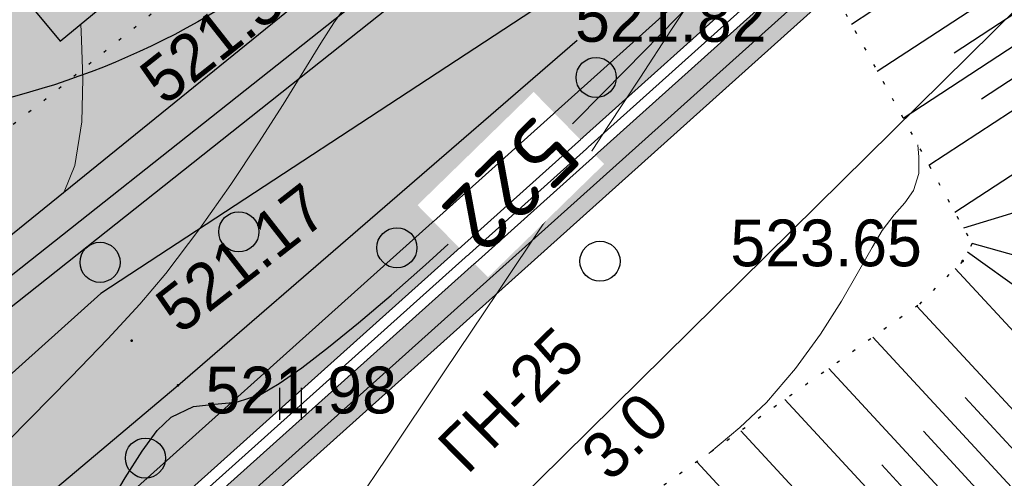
# Model space of a CAD drawing. Header units: millimetres. Extents: x 767170 to 66149698, y -983507 to 2493658.
# Tile 85 of 226: x 1978708 to 1997110, y -693667 to -685088. Entities that reach past the tile are written whole.
import ezdxf

# ---------------------------------------------------------------- set-up
doc = ezdxf.new("R2010")
doc.units = ezdxf.units.MM
doc.linetypes.add('Контура низ откосов  Штриховая 0.1-0.5 - - - - - - -', pattern=[0.6, 0.1, -0.5])
for name, color, linetype in [('(004) Точки рельефа', 7, 'Continuous'), ('(013) Газ', 30, 'ИК_Газопровод -------г--------'), ('(014) Водопровод', 5, 'ИК_Водопровод -------в--------'), ('(031) Горизонтали', 42, 'Continuous'), ('(035) Откосы', 7, 'Continuous'), ('(036) Растительность', 7, 'Continuous'), ('(038) Деревья', 7, 'Continuous'), ('(039) Земля', 7, 'Continuous'), ('(040) Ограда', 7, 'Continuous'), ('C-TOPO-MAJR', 9, 'Continuous'), ('GLUXOY OG', 7, 'Continuous')]:
    doc.layers.add(name, color=color, linetype=linetype)
doc.layers.add('(032) Горизонтали утолщенные', color=32, linetype='Continuous', lineweight=30)
doc.styles.add('BM-431', font='txt')
doc.styles.add('D-431', font='txt')
doc.styles.get("Standard").update_dxf_attribs({"font": 'isocpeui.ttf'})
doc.styles.add('СПДС', font='isocpeur.ttf')
doc.linetypes.add('GAZ_VOZDUSH', pattern='A,1,-2,["~",Standard,S=3,R=0,X=-1.5,Y=-1.5],-1,10', length=14)
doc.linetypes.add('ИК_Водопровод -------в--------', pattern='A,9,-0.6,["В",Standard,S=1.199999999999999,R=0,X=0,Y=-0.6],-1.199999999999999', length=10.8)
doc.linetypes.add('ИК_Газопровод -------г--------', pattern='A,9,-0.6,["Г",Standard,S=1.199999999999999,R=0,X=0,Y=-0.6],-1.199999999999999', length=10.8)
doc.linetypes.add('ОГРАДА_БЕТ', pattern='A,4,["|",Standard,S=0.8,R=0,X=0,Y=-0.8],4', length=8)
doc.linetypes.add('ОГРАДА_ГЛИН', pattern='A,4,["|",Standard,S=0.8,R=0,X=0,Y=-0.8],0.5,["|",Standard,S=0.8,R=0,X=0,Y=-0.8],3.5', length=8)
doc.linetypes.add('ОТКОСЫ_НЕУКР', pattern='A,0.5,["|",Standard,S=1.199999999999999,R=0,X=0,Y=-1.199999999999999],1,["|",Standard,S=0.5,R=0,X=0,Y=-0.5],0.5', length=2)
doc.linetypes.add('ОТКОСЫ_НЕУКР1', pattern='A,0.5,["|",Standard,S=-1.199999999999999,R=0,X=0,Y=1.199999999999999],1,["|",Standard,S=-0.5,R=0,X=0,Y=0.5],0.5', length=2)

# ---------------------------------------------------------------- blocks, each defined once
blk = doc.blocks.new('d')
at = {"layer": '(038) Деревья'}
blk.add_ellipse((0, 0), major_axis=(0.2651650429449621, 0.2651650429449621), ratio=0.9999999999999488, start_param=5.497787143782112, end_param=11.7809724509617, dxfattribs=at)
blk = doc.blocks.new('I04010')
for p, q in [((-0.4122729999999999, 0.0071460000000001), (-0.4122729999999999, 1.207145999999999)), ((0.3877269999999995, 1.207145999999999), (0.3877269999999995, 0.0071460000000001))]:
    blk.add_line(p, q)
blk = doc.blocks.new('A$C05d28b1e')
at = {"layer": '(004) Точки рельефа', "color": 7, "linetype": 'ByBlock', "lineweight": -2}
for p in [(-58665, -48096), (-57800, -48932), (-36416, -92038)]:
    blk.add_point(p, dxfattribs=at)
at = {"layer": '(013) Газ', "linetype": 'GAZ_VOZDUSH', "ltscale": 600, "flags": 128}
blk.add_lwpolyline([(-29500.59802335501, -81599.45846682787), (-34885, -86796), (-57126.00000000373, -108761), (-84722.46869752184, -135134.1412932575), (-87948.73982939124, -138481.8216035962), (-84910.88382545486, -141883.0840003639), (-86034.27146946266, -142931.4052785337)], dxfattribs=at)
at = {"layer": '(031) Горизонтали', "color": 42, "linetype": 'Continuous', "lineweight": 0, "ltscale": 600}
for points in [[(-59927.16689794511, -45308.79848882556), (-59728.02842149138, -44817.51537834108), (-59595.69599425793, -43999.41422735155), (-59575.34643535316, -43193.72972875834), (-59604.60230800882, -42474.35564120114), (-59613.68534913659, -42166.23842388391)], [(-54681.43406156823, -95823.72770017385), (-53853.28965209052, -94990.38150635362), (-53083.60689205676, -94212.09643895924), (-52390.83619591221, -93495.14013378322), (-51793.42797809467, -92845.78022676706), (-51309.83265306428, -92270.28435374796), (-50675.11641924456, -91428.9599275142), (-50095.42957863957, -90606.39474526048), (-49574.92514590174, -89825.60620088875), (-49117.75613568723, -89109.61168843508), (-48728.07556265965, -88481.4286019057), (-48410.03644144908, -87964.07433523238), (-48167.79178674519, -87580.56628243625), (-47900.89188570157, -87210.10390855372)], [(-52552.28781868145, -103706.1540211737), (-52539.4777947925, -103694.8989280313), (-52372.71006394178, -103448.9430992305), (-51920.77375584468, -102777.8418105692), (-51235.1589352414, -101758.1397039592), (-50367.35566688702, -100466.3814213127), (-49368.85401551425, -98979.11160461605), (-48291.14404587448, -97372.87489576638), (-47185.71582270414, -95724.21593673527), (-46104.05941076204, -94109.67936939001), (-45097.66487476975, -92605.80983570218), (-44218.02227949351, -91289.15197762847), (-43516.62168966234, -90236.25043703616), (-43044.95317003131, -89523.64985591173), (-42450.89548689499, -88618.55085767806), (-41855.47029199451, -87708.8808157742), (-41292.08384331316, -86844.55616696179), (-40794.14239884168, -86075.49334806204), (-40395.05221657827, -85451.60879582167), (-40128.21955452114, -85022.8189470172), (-40027.05067063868, -84839.04023845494), (-40029.37506957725, -84811.69206358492)], [(-41162.63317169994, -95637.80018402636), (-40577.5012257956, -95150.70967195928), (-40079.29402756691, -94686.4762634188), (-39539.78501789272, -94047.7965259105), (-39075.14196839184, -93402.13682343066), (-38683.20913812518, -92785.34890924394), (-38361.83078615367, -92233.28453664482), (-38108.85117152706, -91781.79545892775), (-37922.1145533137, -91466.73342940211), (-37696.29532778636, -91173.73466192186), (-37494.2909264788, -90949.05402350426), (-37334.77961083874, -90717.12436553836), (-37236.43964232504, -90402.37853950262), (-37232.40149699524, -90092.98129475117), (-37254.60606348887, -89864.61104236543)]]:
    blk.add_lwpolyline(points, dxfattribs=at)
at = {"layer": '(032) Горизонтали утолщенные', "color": 32, "linetype": 'Continuous', "lineweight": 30, "ltscale": 600}
blk.add_lwpolyline([(-50429.38778353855, -44038.11197300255), (-50359.91799362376, -43968.9952776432), (-49430.05950601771, -43029.24939632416), (-48466.9814453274, -42041.38051977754), (-47514.56304927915, -41048.58618453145), (-46616.68355561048, -40094.06392711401), (-45817.22220204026, -39221.01128402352), (-45160.05822630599, -38472.6257917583), (-44689.07086614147, -37892.10498687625), (-44230.95059936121, -37231.97187063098), (-43872.09260012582, -36622.08237230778), (-43578.86832807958, -36051.67577143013), (-43317.64924288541, -35509.99134761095), (-43054.80680419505, -34986.26838044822), (-42756.71247165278, -34469.74614951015), (-42389.73770491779, -33949.66393442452), (-41882.80040735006, -33360.20252032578)], dxfattribs=at)
at = {"layer": '(035) Откосы', "ltscale": 600}
for p, q in [((-38495.59534701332, -87604.74065695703), (-36202.44827957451, -86105.84755973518)), ((-38012.90658740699, -88483.72812902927), (-35655.40283884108, -86942.76891817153)), ((-36576.72116303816, -88142.22573120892), (-35381.88011846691, -87361.2295974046)), ((-37530.21782781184, -89362.71560108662), (-35108.35739809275, -87779.69027660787)), ((-36061.85406287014, -89000.18014648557), (-34834.83467772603, -88198.15095584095)), ((-37047.52906819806, -90241.70307317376), (-34561.31195735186, -88616.61163505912)), ((-36564.84030859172, -91120.6905452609), (-34014.26651661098, -89453.53299349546)), ((-36556.84573631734, -92177.8180308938), (-33960.23908242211, -94990.65962912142)), ((-37269.46462346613, -92879.90608026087), (-34694.91295840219, -95668.85603900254)), ((-38092.18959673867, -93462.71885210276), (-35429.58683439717, -96347.05244888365)), ((-38914.9145700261, -94045.53162394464), (-36164.26071039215, -97025.24885877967)), ((-39737.63954330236, -94628.34439577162), (-36898.93458637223, -97703.44526866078)), ((-36371.5385032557, -94589.63335508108), (-35062.24989640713, -96007.9542439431)), ((-40560.36451658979, -95211.15716762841), (-37633.60846236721, -98381.6416785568)), ((-37150.23792788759, -95220.13794593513), (-35796.92377239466, -96686.15065383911)), ((-41383.08948986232, -95793.96993945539), (-38368.28233834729, -99059.83808842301)), ((-37928.93735252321, -95850.64253678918), (-36531.59764838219, -97364.34706372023))]:
    blk.add_line(p, q, dxfattribs=at)
at = {"layer": '(035) Откосы', "linetype": 'ОТКОСЫ_НЕУКР1', "ltscale": 600}
blk.add_lwpolyline([(-59674.00000000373, -40710), (-60743.70841080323, -41590.76817399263), (-60004.75782648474, -42488.2366322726), (-58935.04941568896, -41607.46845826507)], close=True, dxfattribs=at)
at = {"layer": '(035) Откосы', "linetype": 'Контура низ откосов  Штриховая 0.1-0.5 - - - - - - -', "ltscale": 600}
blk.add_lwpolyline([(-58042.99999999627, -62121), (-51597, -72270), (-40161, -84572), (-36241.19018218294, -91710.0649625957), (-36416.00000000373, -92038), (-37250.71365588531, -92866.6230224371), (-52689.00000000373, -103803), (-66190.00000000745, -113316), (-74159.49877478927, -122490.4107803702), (-84578.99999998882, -134080)], dxfattribs=at)
at = {"layer": '(035) Откосы', "ltscale": 600}
for points in [[(-33336.81382619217, -90489.96357807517), (-36400.68301873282, -91419.62479297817)], [(-31971.59558589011, -92904.77204087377), (-36241.19018218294, -91710.0649625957)], [(-33091.7176778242, -94188.90511225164), (-36328.59509109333, -91874.03248129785)]]:
    blk.add_lwpolyline(points, dxfattribs=at)
at = {"layer": '(039) Земля', "linetype": 'Контура низ откосов  Штриховая 0.1-0.5 - - - - - - -', "ltscale": 600, "flags": 128}
blk.add_lwpolyline([(-69513, -96381), (-68981.81956713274, -98258.55070593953), (-67869.30369656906, -99049.00846792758), (-67044, -99442), (-53679.12692038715, -89103.69582912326), (-51092.99368189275, -87023.32263875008), (-50637.00000000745, -86644), (-50305.89002047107, -85303.59878329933), (-50975.05404378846, -83966.72594687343), (-52820.32628660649, -82791.89617137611), (-54266.00000001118, -82457), (-69297.23414435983, -95727.97853076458), (-69513, -96381)], dxfattribs=at)
at = {"layer": '(036) Растительность', "linetype": 'Continuous', "xscale": 500, "yscale": 500, "zscale": 500}
blk.add_blockref('I04010', (-48970.45451714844, -95012.4103525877), dxfattribs=at)
at = {"layer": '(038) Деревья', "linetype": 'Continuous', "xscale": 1000, "yscale": 1000, "zscale": 1000}
for p in [(-49984.83108058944, -43170.94514085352), (-53709.26076674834, -46356.58571207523), (-59256.25532712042, -46628.45688262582), (-58408.79966915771, -50290.25068807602), (-49944.81449024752, -91490.84330138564), (-43194.2680025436, -92041.3110140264)]:
    blk.add_blockref('d', p, dxfattribs=at)
at = {"layer": '(004) Точки рельефа', "linetype": 'ByBlock', "char_height": 875, "attachment_point": 4, "style": 'D-431'}
for s, insert, rotation in [('521.33', (-58317.68076366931, -43376.14763826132), 38.21413512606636), ('521.17', (-58023.38062652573, -47651.6057292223), 37.931849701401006)]:
    blk.add_mtext(s, dxfattribs=dict(at, insert=insert, rotation=rotation))
for s, insert in [('521.82', (-50378.5285499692, -42071.29929843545)), ('521.98', (-57287.57498924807, -49022.88919711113)), ('523.65', (-40757.30806797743, -91704.47613787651))]:
    blk.add_mtext(s, dxfattribs=dict(at, insert=insert))
at = {"layer": '(013) Газ', "color": 0, "linetype": 'Continuous', "style": 'BM-431'}
for s, p in [('ГН-25', (-45678.37323321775, -96050.85304056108)), ('3.0', (-42999.60452606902, -96191.92646823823))]:
    blk.add_text(s, height=875, rotation=44.64227865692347, dxfattribs=at).set_placement(p)
at = {"layer": 'C-TOPO-MAJR', "color": 32, "linetype": 'Continuous', "lineweight": 30, "insert": (-51578.5684845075, -45174.37426793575), "char_height": 1250, "width": 2398.75, "attachment_point": 5, "rotation": 224.29163705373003, "style": 'СПДС', "bg_fill": 3, "box_fill_scale": 1.254, "bg_fill_color": 256, "bg_fill_true_color": 13158600, "bg_fill_transparency": 0}
blk.add_mtext('522', dxfattribs=at)
at = {"layer": '(014) Водопровод', "linetype": 'GAZ_VOZDUSH', "ltscale": 600, "flags": 128}
blk.add_lwpolyline([(-44342.00000001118, -33518), (-44198.55105102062, -33721.14710886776), (-51302.00000000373, -39257), (-66134.83642853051, -51011.38675947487), (-83417.11902368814, -65658.61459176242), (-90348.00000000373, -74918.0000000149)], dxfattribs=at)
at = {"layer": '(032) Горизонтали утолщенные', "color": 32, "linetype": 'Continuous', "lineweight": 30, "ltscale": 600}
blk.add_lwpolyline([(-59132.77684954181, -51239.734124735), (-58785.42662390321, -50658.42123931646), (-58472.17580740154, -50161.81481255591), (-58187.41932041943, -49774.70065654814), (-57925.55208333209, -49521.86458334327), (-57508.99776865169, -49328.00376753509), (-57116.10601517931, -49279.87542837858), (-56707.50600571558, -49246.12648241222), (-56243.82692307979, -49095.40384615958), (-55907.53087179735, -48897.19733722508), (-55483.76648296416, -48600.0453646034), (-54985.63273271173, -48216.4455294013), (-54426.22859719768, -47758.89543274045), (-53818.65305256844, -47239.89267574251), (-53176.00507497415, -46671.93485954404), (-52751.71019010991, -46286.07563813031)], dxfattribs=at)
at = {"layer": '(035) Откосы', "linetype": 'ОТКОСЫ_НЕУКР', "ltscale": 600}
blk.add_lwpolyline([(-43467.00000001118, -33713), (-50228.00000000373, -38972), (-65716.00000000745, -51272), (-69386.21470594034, -54487.15433369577), (-82461.00000000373, -65521), (-92351.42471433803, -78828.56678311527), (-94563, -77018), (-83792.00000000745, -65233), (-70933.48437582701, -54335.59891963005), (-66614.64291024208, -50728.94526900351), (-55307.99999999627, -41565), (-45031.00000000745, -33845), (-46803.63979083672, -31485.23068259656)], dxfattribs=at)
at = {"layer": '(035) Откосы', "linetype": 'ОТКОСЫ_НЕУКР1', "ltscale": 600}
for points in [[(-50985.5074625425, -41801.82587471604), (-59239.78057590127, -47211.08397302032), (-69358.78057590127, -56302.08397302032), (-77750.78057590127, -66219.08397302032), (-85575.12207708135, -75948.2006714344), (-91244.7372597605, -81100.04336887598), (-97320, -87907)], [(-96304.00000000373, -89290), (-90266.00000001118, -82549), (-83981.00000000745, -77658), (-77327.00000000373, -68971), (-66727.00000000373, -56448), (-57800.00000000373, -48932), (-50342.33766986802, -42473.98073183)]]:
    blk.add_lwpolyline(points, dxfattribs=at)
at = {"layer": '(040) Ограда', "linetype": 'ОГРАДА_БЕТ', "ltscale": 600, "flags": 128}
blk.add_lwpolyline([(-33190.00000000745, -84908), (-58508.99999999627, -52263), (-37656.00000000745, -33532), (-37388.70358153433, -33829.57793040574), (-37091.12565111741, -33562.28151193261)], dxfattribs=at)
at = {"layer": '(040) Ограда', "ltscale": 600, "flags": 128}
blk.add_lwpolyline([(-32873.92365827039, -84662.8556625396), (-57964.86143140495, -52311.90722049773), (-37686.28151194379, -34096.87434887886), (-37418.98509347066, -34394.4522792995), (-36823.82923263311, -33859.85944232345)], dxfattribs=at)

msp = doc.modelspace()

# ---------------------------------------------------------------- hatches: boundary and pattern name
at = {"true_color": 0x7abf6e, "transparency": 33554687}
h = msp.add_hatch(color=83, dxfattribs=at)
h.dxf.hatch_style = 1
edge = h.paths.add_edge_path()
edge.add_line((1979461.352329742, -695126.8030744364), (2000332.408228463, -676379.5845428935))
edge.add_line((2000332.408228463, -676379.5845428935), (1998976.02385292, -674541.5968675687))
edge.add_line((1998976.02385292, -674541.5968675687), (1999207.491162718, -669492.4083698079))
edge.add_line((1999207.491162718, -669492.4083698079), (2029831.790409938, -649231.0127119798))
edge.add_line((2029831.790409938, -649231.0127119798), (1976496.635326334, -554191.7809679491))
edge.add_line((1976496.635326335, -554191.7809679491), (1973801.79061632, -555784.8497112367))
edge.add_line((1973801.79061632, -555784.8497112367), (1969618.348484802, -558188.3022537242))
edge.add_arc((1971112.814691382, -560789.565554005), 2999.999999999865, 119.87803724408, 209.8780372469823)
edge.add_line((1968511.551391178, -562284.0317607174), (1997442.134665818, -612640.5163622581))
edge.add_line((1997442.134665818, -612640.5163622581), (2006313.636806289, -628082.2258076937))
edge.add_arc((2000244.022438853, -631569.3136228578), 7000.000000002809, -55.27001746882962, 29.87803724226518, ccw=False)
edge.add_line((2004231.990117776, -637322.2358187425), (1993199.096923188, -643959.5764724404))
edge.add_arc((1994742.579727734, -646532.0579265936), 2999.999999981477, 120.9636571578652, 139.5660050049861)
edge.add_line((1992459.11884363, -644586.3430475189), (1997137.721166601, -652279.751567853))
edge.add_arc((2005256.480728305, -650559.138718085), 8299.08220224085, 65.85924340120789, 191.9656760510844, ccw=False)
edge.add_line((2008650.636791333, -642985.8653162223), (2015591.563777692, -638766.4991443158))
edge.add_line((2015591.563777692, -638766.4991443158), (2018188.807173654, -643039.0073938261))
edge.add_line((2018188.807173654, -643039.0073938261), (2011352.793974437, -647194.5968273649))
edge.add_line((2011352.793974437, -647194.5968273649), (2010784.81290649, -647539.8706083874))
edge.add_arc((2005256.480728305, -650559.1387180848), 6299.082202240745, 28.64091694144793, 117.7969687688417)
edge.add_arc((2003248.263417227, -646757.9261408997), 2000.000000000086, 0, 117.6874332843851, ccw=False)
edge.add_arc((2003248.263417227, -646757.9261408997), 2000, -180, 0, ccw=False)
edge.add_arc((2003248.263417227, -646757.9261408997), 2000, 118.0084193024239, 180, ccw=False)
edge.add_arc((2005256.480728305, -650559.1387180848), 6299.082202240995, 117.8988838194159, 214.6253334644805)
edge.add_line((2000073.059118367, -654138.3253581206), (2003035.258136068, -655760.9845225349))
edge.add_line((2003035.258136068, -655760.9845225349), (2003130.280347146, -659991.9684290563))
edge.add_line((2003130.280347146, -659991.9684290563), (2001711.30159525, -660854.2655336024))
edge.add_arc((1992830.941156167, -661560.1960907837), 8908.374682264, -114.38283690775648, 4.545081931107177, ccw=False)
edge.add_arc((1974886.595273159, -672468.9294485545), 14537.87953983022, -112.5519669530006, 11.084171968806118, ccw=False)
edge.add_arc((1961427.826214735, -684758.8210271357), 7964.657947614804, 229.5899736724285, 351.7977061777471, ccw=False)
edge.add_line((1956264.711575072, -690823.3097475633), (1953555.39184691, -692469.7322565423))
edge.add_line((1953555.39184691, -692469.7322565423), (1949843.74119532, -690436.5319519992))
edge.add_line((1949843.74119532, -690436.5319519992), (1949748.718984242, -686205.5480454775))
edge.add_line((1949748.718984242, -686205.5480454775), (1950702.452622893, -685625.9750574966))
edge.add_line((1950702.452622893, -685625.9750574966), (1944366.039211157, -675204.5059914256))
edge.add_line((1944366.039211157, -675204.5059914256), (1931211.680420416, -682279.6324993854))
edge.add_line((1931211.680420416, -682279.6324993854), (1926439.655192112, -700644.5563773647))
edge.add_line((1926439.655192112, -700644.5563773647), (1942510.694279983, -740067.5035223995))
edge.add_line((1942510.694279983, -740067.5035223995), (1948566.779114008, -735094.0914885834))
edge.add_arc((1946662.841808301, -732775.6819613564), 2999.999999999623, 309.3937167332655, 399.393716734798)
edge.add_line((1948981.251335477, -730871.7446555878), (1947077.31402976, -728553.3351284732))
edge.add_line((1947077.31402976, -728553.3351284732), (1977216.63745039, -703802.1505087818))
edge.add_line((1977216.63745039, -703802.1505087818), (1994990.747519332, -725445.5449609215))
edge.add_line((1994990.747519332, -725445.5449609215), (1997521.463718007, -728536.4347034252))
edge.add_line((1997521.463718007, -728536.4347034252), (1994425.797276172, -731077.8315849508))
edge.add_line((1994425.797276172, -731077.8315849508), (1991887.717470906, -727986.2056618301))
edge.add_line((1991887.717470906, -727986.2056618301), (1991893.53149465, -727981.4453271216))
edge.add_line((1991893.53149465, -727981.4453271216), (1990627.811917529, -726439.6768421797))
edge.add_line((1990627.811917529, -726439.6768421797), (1952735.430558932, -757551.1295044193))
edge.add_line((1952735.430558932, -757551.1295044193), (1962245.486535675, -770618.2263063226))
edge.add_line((1962245.486535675, -770618.2263063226), (1960981.718954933, -771703.6678364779))
edge.add_line((1960981.718954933, -771703.6678364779), (1963852.336794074, -775045.8964697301))
edge.add_line((1963852.336794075, -775045.8964697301), (2010428.66500042, -735054.4432709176))
edge.add_line((2010428.66500042, -735054.4432709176), (1979461.352329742, -695126.8030744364))
at = {"true_color": 0x6a644e}
h = msp.add_hatch(dxfattribs=at)
h.set_pattern_fill('AR-HBONE', color=251, scale=3)
h.set_pattern_definition([(45, (6718.670253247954, 844282.6380178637), (0, 431.0522938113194), [914.4000000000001, -304.8]), (135, (6934.196253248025, 844498.1640178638), (4.263256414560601e-14, 431.0522938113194), [914.4000000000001, -304.8])])
edge = h.paths.add_edge_path()
edge.add_arc((2003245.994254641, -646759.7973059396), 2000, -180, 0, ccw=False)
edge.add_arc((2003245.994254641, -646759.7973059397), 2000, 118.00841930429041, 179.9999999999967, ccw=False)
edge.add_arc((2005254.211565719, -650561.0098831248), 6299.082202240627, 117.8988838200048, 214.625333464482)
edge.add_line((2000070.789955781, -654140.1965231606), (2003032.988973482, -655762.8556875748))
edge.add_line((2003032.988973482, -655762.8556875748), (2003128.01118456, -659993.8395940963))
edge.add_line((2003128.01118456, -659993.8395940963), (2001709.032432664, -660856.1366986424))
edge.add_arc((1992828.671993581, -661562.0672558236), 8908.374682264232, -114.38283690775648, 4.54508193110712, ccw=False)
edge.add_arc((1974884.326110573, -672470.8006135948), 14537.87953983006, -112.55196695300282, 11.084171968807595, ccw=False)
edge.add_arc((1961425.557052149, -684760.6921921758), 7964.657947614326, 229.589973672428, 351.79770617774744, ccw=False)
edge.add_line((1956262.442412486, -690825.1809126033), (1953553.122684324, -692471.6034215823))
edge.add_line((1953553.122684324, -692471.6034215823), (1949841.472032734, -690438.4031170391))
edge.add_line((1949841.472032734, -690438.4031170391), (1949746.449821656, -686207.4192105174))
edge.add_line((1949746.449821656, -686207.4192105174), (1950700.183460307, -685627.8462225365))
edge.add_line((1950700.183460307, -685627.8462225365), (1944366.039211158, -675204.5059914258))
edge.add_line((1944366.039211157, -675204.5059914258), (1946129.865729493, -674255.8245730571))
edge.add_line((1946129.865729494, -674255.8245730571), (1948118.731848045, -677528.6626096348))
edge.add_arc((1955810.569969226, -679595.3997821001), 7964.657947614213, 77.61285374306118, 164.9602860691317, ccw=False)
edge.add_line((1957519.118245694, -671816.1556665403), (1955830.911580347, -669038.0767720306))
edge.add_line((1955830.911580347, -669038.0767720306), (1957594.738098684, -668089.3953536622))
edge.add_line((1957594.738098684, -668089.3953536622), (1960920.956478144, -673562.9533416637))
edge.add_line((1960920.956478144, -673562.9533416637), (1961874.690116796, -672983.380353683))
edge.add_line((1961874.690116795, -672983.380353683), (1962105.497480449, -673109.8140205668))
edge.add_arc((1967879.917953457, -670886.3208148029), 6187.717982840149, 95.79580495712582, 201.0596550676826, ccw=False)
edge.add_line((1967255.060816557, -664730.2337951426), (1966413.870690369, -663345.9882618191))
edge.add_line((1966413.870690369, -663345.9882618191), (1968177.697208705, -662397.3068434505))
edge.add_line((1968177.697208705, -662397.3068434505), (1969752.487752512, -664988.7504521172))
edge.add_arc((1967879.917953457, -670886.3208148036), 6187.717982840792, 36.88408991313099, 72.38455174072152, ccw=False)
edge.add_arc((1976178.724451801, -664659.0034002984), 4187.717982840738, 216.8840901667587, 396.8840939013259)
edge.add_line((1979528.276177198, -662145.5426103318), (1980328.127484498, -661545.3444045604))
edge.add_line((1980328.127484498, -661545.3444045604), (1980280.616378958, -659429.8524512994))
edge.add_line((1980280.616378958, -659429.8524512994), (1981234.35001761, -658850.2794633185))
edge.add_line((1981234.350017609, -658850.2794633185), (1979642.569577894, -656230.8776240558))
edge.add_line((1979642.569577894, -656230.8776240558), (1981406.396096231, -655282.1962056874))
edge.add_line((1981406.396096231, -655282.1962056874), (1982943.511180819, -657811.6418373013))
edge.add_line((1982943.511180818, -657811.6418373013), (1983897.24481947, -657232.0688493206))
edge.add_line((1983897.24481947, -657232.0688493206), (1987608.89547106, -659265.269153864))
edge.add_line((1987608.89547106, -659265.269153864), (1987703.917682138, -663496.2530603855))
edge.add_line((1987703.917682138, -663496.2530603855), (1986752.416333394, -664074.4695114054))
edge.add_arc((1974884.326110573, -672470.8006135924), 14537.87953982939, 23.27983066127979, 35.27830407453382, ccw=False)
edge.add_arc((1992828.671993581, -661562.0672558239), 6908.374682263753, 228.3621853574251, 297.6393139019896)
edge.add_arc((1995318.88087039, -665814.1219790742), 2000.000000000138, 180, 290.9348946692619, ccw=False)
edge.add_arc((1995318.88087039, -665814.1219790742), 2000, 0, 180, ccw=False)
edge.add_arc((1995318.88087039, -665814.1219790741), 2000, 309.7757112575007, 359.99999999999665, ccw=False)
edge.add_arc((1992828.671993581, -661562.0672558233), 6908.374682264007, 303.0712920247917, 353.9186524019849)
edge.add_line((1999698.169695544, -662293.9429783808), (1995799.732092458, -660158.422891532))
edge.add_line((1995799.732092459, -660158.422891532), (1995704.70988138, -655927.4389850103))
edge.add_line((1995704.70988138, -655927.4389850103), (1996658.443520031, -655347.8659970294))
edge.add_line((1996658.443520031, -655347.8659970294), (1991300.113222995, -646530.3055563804))
edge.add_line((1991300.113222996, -646530.3055563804), (1992459.118843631, -644586.3430475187))
edge.add_line((1992459.118843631, -644586.3430475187), (1997135.452004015, -652281.622732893))
edge.add_arc((2005254.211565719, -650561.0098831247), 8299.08220224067, 64.3355578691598, 191.9656760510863, ccw=False)
edge.add_line((2008848.542333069, -643080.6655237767), (2011350.524811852, -647196.4679924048))
edge.add_line((2011350.524811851, -647196.4679924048), (2010782.543743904, -647541.7417734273))
edge.add_arc((2005254.211565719, -650561.0098831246), 6299.082202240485, 28.64091694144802, 117.7969687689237)
edge.add_arc((2003245.994254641, -646759.7973059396), 2000.000000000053, 0, 117.68743328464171, ccw=False)
edge = h.paths.add_edge_path(flags=16)
edge.add_arc((1954335.554729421, -675915.3395203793), 1999.999999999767, -180, 0, ccw=False)
edge.add_arc((1954335.554729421, -675915.3395203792), 2000, 111.86449931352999, 180.0000000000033, ccw=False)
edge.add_arc((1955810.569969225, -679595.3997821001), 5964.657947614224, 111.8492414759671, 188.5213390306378)
edge.add_line((1949911.757400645, -680479.2293543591), (1952409.344623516, -684589.2085965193))
edge.add_line((1952409.344623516, -684589.2085965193), (1953363.078262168, -684009.6356085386))
edge.add_line((1953363.078262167, -684009.6356085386), (1957074.728913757, -686042.835913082))
edge.add_line((1957074.728913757, -686042.835913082), (1957139.085151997, -688908.3786655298))
edge.add_arc((1961425.557052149, -684760.6921921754), 5964.657947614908, 224.0572738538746, 304.6158692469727)
edge.add_arc((1963734.682773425, -687985.6555130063), 2000.000000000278, 180.0000000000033, 302.6573560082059, ccw=False)
edge.add_arc((1963734.682773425, -687985.6555130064), 2000.000000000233, 0, 180, ccw=False)
edge.add_arc((1963734.682773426, -687985.6555130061), 1999.999999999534, 308.5491921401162, 359.99999999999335, ccw=False)
edge.add_arc((1961425.557052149, -684760.6921921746), 5964.657947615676, 306.5906789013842, 358.4035598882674)
edge.add_arc((1974884.326110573, -672470.8006135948), 14537.87953982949, 215.2783040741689, 238.9592320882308, ccw=False)
edge.add_line((1963016.235887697, -680867.1317157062), (1962064.734538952, -681445.3481667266))
edge.add_line((1962064.734538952, -681445.3481667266), (1958353.083887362, -679412.1478621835))
edge.add_line((1958353.083887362, -679412.1478621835), (1958258.061676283, -675181.1639556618))
edge.add_line((1958258.061676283, -675181.1639556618), (1959139.034373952, -674645.8069565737))
edge.add_arc((1955810.569969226, -679595.3997821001), 5964.657947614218, 56.08025841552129, 111.8338476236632)
edge.add_arc((1954335.554729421, -675915.3395203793), 2000.000000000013, 0, 111.8185897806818, ccw=False)
edge = h.paths.add_edge_path(flags=16)
edge.add_arc((1974884.326113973, -672470.8006114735), 12537.8795398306, 3.732195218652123, 35.91634526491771, ccw=False)
edge.add_arc((1985408.226962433, -671878.9208041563), 1999.999999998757, 0.000222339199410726, 6.437794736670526, ccw=False)
edge.add_arc((1974884.326113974, -672470.8006114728), 12537.87953982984, -92.76113759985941, 2.7058218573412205, ccw=False)
edge.add_arc((1974273.431795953, -682994.1361479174), 1999.999999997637, 263.15713033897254, 270.19812718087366, ccw=False)
edge.add_arc((1974884.326113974, -672470.8006114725), 12537.87953983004, 215.9163452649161, 266.11639511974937, ccw=False)
edge.add_line((1964730.219347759, -679825.5636352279), (1965681.362979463, -679247.5645647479))
edge.add_line((1965681.362979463, -679247.5645647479), (1965586.340768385, -675016.5806582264))
edge.add_line((1965586.340768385, -675016.5806582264), (1964092.856104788, -674198.4666281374))
edge.add_line((1964092.856104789, -674198.4666281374), (1964530.366523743, -673399.7819988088))
edge.add_arc((1967879.917526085, -670886.3202452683), 4187.717982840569, 81.79960298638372, 216.8841103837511, ccw=False)
edge.add_line((1968477.235997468, -666741.4206629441), (1972222.314156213, -672904.2458695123))
edge.add_line((1972222.314156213, -672904.2458695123), (1971268.580517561, -673483.8188574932))
edge.add_line((1971268.580517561, -673483.8188574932), (1971363.60272864, -677714.8027640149))
edge.add_line((1971363.60272864, -677714.8027640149), (1975075.253380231, -679748.003068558))
edge.add_line((1975075.253380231, -679748.003068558), (1978691.881820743, -677550.2194665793))
edge.add_line((1978691.881820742, -677550.2194665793), (1978596.859609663, -673319.2355600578))
edge.add_line((1978596.859609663, -673319.2355600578), (1974885.208958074, -671286.0352555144))
edge.add_line((1974885.208958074, -671286.0352555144), (1973931.475319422, -671865.6082434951))
edge.add_line((1973931.475319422, -671865.6082434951), (1972634.272106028, -669730.9567562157))
edge.add_arc((1976178.724364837, -664659.0032844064), 6187.71798284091, 235.0528508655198, 359.1481020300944)
edge.add_line((1982365.758400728, -664751.0015120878), (1984087.289241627, -665694.0366623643))
edge.add_line((1984087.289241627, -665694.0366623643), (1985038.432880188, -665116.0375877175))
h.paths.add_polyline_path([(1953401.96798843, -685741.2497656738), (1955594.551927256, -686942.322482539), (1955650.684412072, -689441.6922319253), (1953514.232958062, -690739.9892644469), (1951321.649019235, -689538.9165475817), (1951265.516534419, -687039.5467981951)], flags=16)
h.paths.add_polyline_path([(1961913.579843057, -674714.9945108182), (1964106.163781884, -675916.0672276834), (1964162.2962667, -678415.4369770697), (1962025.844812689, -679713.7340095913), (1959833.260873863, -678512.661292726), (1959777.128389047, -676013.2915433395)], flags=16)
h.paths.add_polyline_path([(1974924.098684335, -673017.6494126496), (1977116.682623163, -674218.7221295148), (1977172.815107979, -676718.0918789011), (1975036.363653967, -678016.3889114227), (1972843.77971514, -676815.3161945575), (1972787.647230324, -674315.9464451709)], flags=16)
h.paths.add_polyline_path([(1983936.134545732, -658963.6830064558), (1986128.718484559, -660164.755723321), (1986184.850969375, -662664.1254727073), (1984048.399515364, -663962.4225052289), (1981855.815576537, -662761.3497883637), (1981799.683091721, -660261.9800389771)], flags=16)
h.paths.add_polyline_path([(1999360.228048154, -655461.2695401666), (2001552.811986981, -656662.3422570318), (2001608.944471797, -659161.7120064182), (1999472.493017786, -660460.0090389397), (1997279.909078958, -659258.9363220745), (1997223.776594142, -656759.5665726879)], flags=16)

# ---------------------------------------------------------------- next in the draw order: block references
at = {"color": 5, "lineweight": 50}
msp.add_blockref('A$C05d28b1e', (2032748.063139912, -597565.0480394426), dxfattribs=at)

# ---------------------------------------------------------------- next in the draw order: hatches: boundary and pattern name
at = {"true_color": 0xb1ab95}
h = msp.add_hatch(color=253, dxfattribs=at)
h.dxf.hatch_style = 1
edge = h.paths.add_edge_path(flags=17)
edge.add_line((1955047.525999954, -783504.4460590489), (1954634.013410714, -782936.2675913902))
edge.add_line((1954634.013410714, -782936.2675913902), (1953650.451597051, -783794.0433801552))
edge.add_line((1953650.451597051, -783794.0433801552), (1916263.810219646, -732423.6978054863))
edge.add_line((1916263.810219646, -732423.6978054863), (1860948.571403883, -648341.6958428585))
edge.add_arc((1866379.956441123, -643925.8090035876), 7000.000000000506, 211.2865698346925, 219.1121955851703, ccw=False)
edge.add_line((1860397.892365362, -647561.0406871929), (1859948.550380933, -646821.6125635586))
edge.add_line((1859948.550380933, -646821.6125635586), (1840672.305996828, -617520.7317785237))
edge.add_line((1840672.305996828, -617520.7317785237), (1968464.852124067, -539879.7478655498))
edge.add_line((1968464.852124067, -539879.7478655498), (1973559.529435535, -548958.0793507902))
edge.add_line((1973559.529435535, -548958.0793507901), (1970748.476485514, -550619.8450821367))
edge.add_line((1970748.476485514, -550619.8450821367), (1973801.790616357, -555784.8497112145))
edge.add_line((1973801.790616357, -555784.8497112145), (1976496.635326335, -554191.7809679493))
edge.add_line((1976496.635326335, -554191.7809679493), (2029831.790409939, -649231.0127119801))
edge.add_line((2029831.790409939, -649231.0127119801), (1999207.491162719, -669492.4083698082))
edge.add_line((1999207.491162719, -669492.4083698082), (1998976.02385292, -674541.596867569))
edge.add_line((1998976.02385292, -674541.596867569), (2000332.408228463, -676379.5845428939))
edge.add_line((2000332.408228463, -676379.5845428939), (1979461.352329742, -695126.8030744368))
edge.add_line((1979461.352329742, -695126.8030744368), (2010428.66500042, -735054.4432709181))
edge.add_line((2010428.66500042, -735054.4432709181), (1963852.336794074, -775045.8964697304))
edge.add_line((1963852.336794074, -775045.8964697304), (1960985.087918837, -771707.5902839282))
edge.add_line((1960985.087918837, -771707.5902839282), (1956614.651568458, -775461.3288604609))
edge.add_line((1956614.651568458, -775461.3288604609), (1959631.802237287, -779606.9826770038))
edge.add_line((1959631.802237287, -779606.9826770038), (1960742.346307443, -778638.4641736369))
edge.add_line((1960742.346307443, -778638.4641736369), (1958201.535397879, -775680.2261045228))
edge.add_line((1958201.535397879, -775680.2261045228), (1960856.635670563, -773399.7782226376))
edge.add_line((1960856.635670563, -773399.7782226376), (1963397.984121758, -776358.6421455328))
edge.add_line((1963397.984121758, -776358.6421455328), (2011389.950775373, -735151.6908409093))
edge.add_line((2011389.950775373, -735151.6908409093), (1980413.594824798, -695212.390710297))
edge.add_line((1980413.594824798, -695212.390710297), (2001273.160606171, -676475.4930624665))
edge.add_line((2001273.160606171, -676475.4930624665), (1999686.657196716, -674325.6793621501))
edge.add_line((1999686.657196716, -674325.6793621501), (1999890.463491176, -669879.8835447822))
edge.add_line((1999890.463491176, -669879.8835447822), (2030760.640334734, -649455.8123846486))
edge.add_line((2030760.640334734, -649455.8123846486), (1968720.671129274, -538905.2570995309))
edge.add_line((1968720.671129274, -538905.2570995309), (1839688.706668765, -617299.2556584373))
edge.add_line((1839688.706668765, -617299.2556584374), (1915688.101631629, -732822.2365445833))
edge.add_line((1915688.101631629, -732822.2365445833), (1953534.35397895, -784824.1011186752))
edge.add_line((1953534.35397895, -784824.1011186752), (1955047.525999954, -783504.4460590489))
h.paths.add_polyline_path([(1915359.12529562, -733049.9729669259), (1839126.649909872, -617172.697875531), (1968866.853417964, -538348.4052332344), (2031291.411720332, -649584.2693404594), (2000280.733393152, -670101.2979304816), (2000092.733393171, -674202.2979304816), (2001810.733393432, -676530.2979307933), (1980957.733393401, -695261.2979307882), (2011937.448988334, -735204.9298118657), (1963658.580920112, -776662.052118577), (1964179.574012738, -777268.6386199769), (1961524.473740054, -779549.0865018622), (1961002.976365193, -778941.9128702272), (1959868.095145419, -779931.6560870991), (1961042.315831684, -781545.0698684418), (1965871.761951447, -777397.0908682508), (1965025.077039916, -776411.3049806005), (2012898.716097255, -735302.1533148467), (1981909.975888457, -695346.8855666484), (2002751.48577114, -676626.2064503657), (2000803.366736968, -673986.3804250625), (2000963.70572161, -670488.7731054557), (2032220.261645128, -649809.0690131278), (1969122.672423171, -537373.9144672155), (1838143.05058181, -616951.2217554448), (1914783.416707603, -733448.5117060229), (1953351.914864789, -786442.7632792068), (1955697.331497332, -784397.2979367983), (1955283.818908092, -783829.1194691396), (1953468.012482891, -785412.7055406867)])

# ---------------------------------------------------------------- next in the draw order: block references
at = {"color": 5, "lineweight": 50}
msp.add_blockref('A$C05d28b1e', (2039466.73339316, -642998.2979304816), dxfattribs=at)

# ---------------------------------------------------------------- next in the draw order: linework, layer by layer
for points in [[(1955743.908515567, -784356.6775731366), (1953351.914864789, -786442.7632792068), (1914783.416707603, -733448.5117060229), (1838143.05058181, -616951.2217554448), (1969122.672423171, -537373.9144672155), (2032220.261645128, -649809.0690131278), (2000963.70572161, -670488.7731054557), (2000803.366736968, -673986.3804250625), (2002751.48577114, -676626.2064503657), (1981909.975888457, -695346.8855666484), (2012898.716097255, -735302.1533148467), (1965025.077039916, -776411.3049806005), (1965871.761951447, -777397.0908682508), (1961042.315831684, -781545.0698684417)], [(1965025.077039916, -776411.3049806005), (2012898.716097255, -735302.1533148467), (1981909.975888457, -695346.8855666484), (2002751.48577114, -676626.2064503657), (2000803.366736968, -673986.3804250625), (2000963.70572161, -670488.7731054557), (2032220.261645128, -649809.0690131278), (1969122.672423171, -537373.9144672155), (1838143.05058181, -616951.2217554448), (1914783.416707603, -733448.5117060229), (1953351.914864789, -786442.7632792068)], [(1953468.012482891, -785412.7055406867), (1915359.12529562, -733049.9729669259), (1839126.649909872, -617172.697875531), (1968866.853417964, -538348.4052332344), (2031291.411720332, -649584.2693404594), (2000280.733393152, -670101.2979304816), (2000092.733393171, -674202.2979304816), (2001810.733393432, -676530.2979307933), (1980957.733393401, -695261.2979307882), (2011937.448988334, -735204.9298118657), (1963658.580920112, -776662.052118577)], [(1963397.984121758, -776358.6421455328), (2011389.950775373, -735151.6908409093), (1980413.594824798, -695212.390710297), (2001273.160606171, -676475.4930624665), (1999686.657196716, -674325.6793621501), (1999890.463491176, -669879.8835447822), (2030760.640334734, -649455.8123846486), (1968720.671129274, -538905.2570995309), (1839688.706668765, -617299.2556584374), (1915688.101631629, -732822.2365445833), (1953534.35397895, -784824.1011186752)], [(1963852.336794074, -775045.8964697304), (2010428.66500042, -735054.4432709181), (1979461.352329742, -695126.8030744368), (2000332.408228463, -676379.5845428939), (1998976.02385292, -674541.596867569), (1999207.491162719, -669492.4083698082), (2029831.790409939, -649231.0127119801), (1976496.635326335, -554191.7809679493)], [(2010428.66500042, -735054.4432709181), (1979461.352329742, -695126.8030744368), (2000332.408228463, -676379.584542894), (1998976.02385292, -674541.596867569), (1999207.491162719, -669492.4083698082), (2029831.790409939, -649231.0127119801), (1976496.635326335, -554191.7809679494)]]:
    msp.add_lwpolyline(points)
for points in [[(1953650.451597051, -783794.0433801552), (1916263.810219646, -732423.6978054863), (1860948.571403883, -648341.6958428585, -0.0341590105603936), (1860397.892365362, -647561.0406871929), (1859948.550380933, -646821.6125635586), (1840672.305996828, -617520.7317785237), (1968464.852124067, -539879.7478655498), (1973559.529435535, -548958.0793507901), (1970748.476485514, -550619.8450821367), (1973801.790616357, -555784.8497112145), (1976496.635326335, -554191.7809679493), (2029831.790409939, -649231.0127119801), (1999207.491162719, -669492.4083698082), (1998976.02385292, -674541.596867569), (2000332.408228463, -676379.5845428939), (1979461.352329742, -695126.8030744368), (2010428.66500042, -735054.4432709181), (1963852.336794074, -775045.8964697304)], [(2011233.557108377, -647189.3744084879), (2010784.664544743, -647523.4584097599, 0.4163735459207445), (2002316.698573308, -644988.8061888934, -0.5639737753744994), (2005245.99425464, -646759.7973059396, -1), (2001245.99425464, -646759.7973059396, -0.2772849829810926), (2002306.79165048, -644994.0401118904, 0.4490321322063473), (2000070.78995578, -654140.1965231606), (2003032.988973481, -655762.8556875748), (2003128.011184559, -659993.8395940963), (2001709.032432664, -660856.1366986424, -0.5711299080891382), (1989151.013297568, -669675.8805390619, -0.5987018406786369), (1969308.740690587, -685896.9984647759, -0.5902665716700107), (1956262.442412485, -690825.1809126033), (1953553.122684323, -692471.6034215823), (1949841.472032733, -690438.4031170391), (1949746.449821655, -686207.4192105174), (1950700.183460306, -685627.8462225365), (1944366.039211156, -675204.5059914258)]]:
    msp.add_lwpolyline(points, format="xyb")
at = {"layer": 'GLUXOY OG', "color": 186, "linetype": 'ОГРАДА_ГЛИН', "lineweight": 30, "ltscale": 400}
for points in [[(1953468.012482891, -785412.7055406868), (1915359.12529562, -733049.9729669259), (1839126.649909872, -617172.697875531), (1968866.853417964, -538348.4052332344), (2031291.411720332, -649584.2693404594), (2000280.733393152, -670101.2979304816), (2000092.733393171, -674202.2979304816), (2001810.733393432, -676530.2979307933), (1980957.733393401, -695261.2979307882), (2011937.448988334, -735204.9298118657)], [(2011389.950775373, -735151.6908409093), (1980413.594824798, -695212.390710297), (2001273.160606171, -676475.4930624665), (1999686.657196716, -674325.6793621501), (1999890.463491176, -669879.8835447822), (2030760.640334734, -649455.8123846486), (1968720.671129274, -538905.2570995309), (1839688.706668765, -617299.2556584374), (1915688.101631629, -732822.2365445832), (1953534.35397895, -784824.1011186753)]]:
    msp.add_lwpolyline(points, dxfattribs=at)
at = {"layer": 'GLUXOY OG', "color": 186, "lineweight": 30, "ltscale": 400}
msp.add_lwpolyline([(2011663.699881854, -735178.3103263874), (1980685.6641091, -695236.8443205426), (2001541.946999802, -676502.8954966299), (1999889.695294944, -674263.9886463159), (2000085.598442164, -669990.5907376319), (2031026.026027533, -649520.040862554), (1968793.762273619, -538626.8311663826), (1839407.678289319, -617235.9767669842), (1915523.613463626, -732936.1047557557), (1953501.18323092, -785118.403329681)], dxfattribs=at)

doc.saveas('drawing.dxf')
